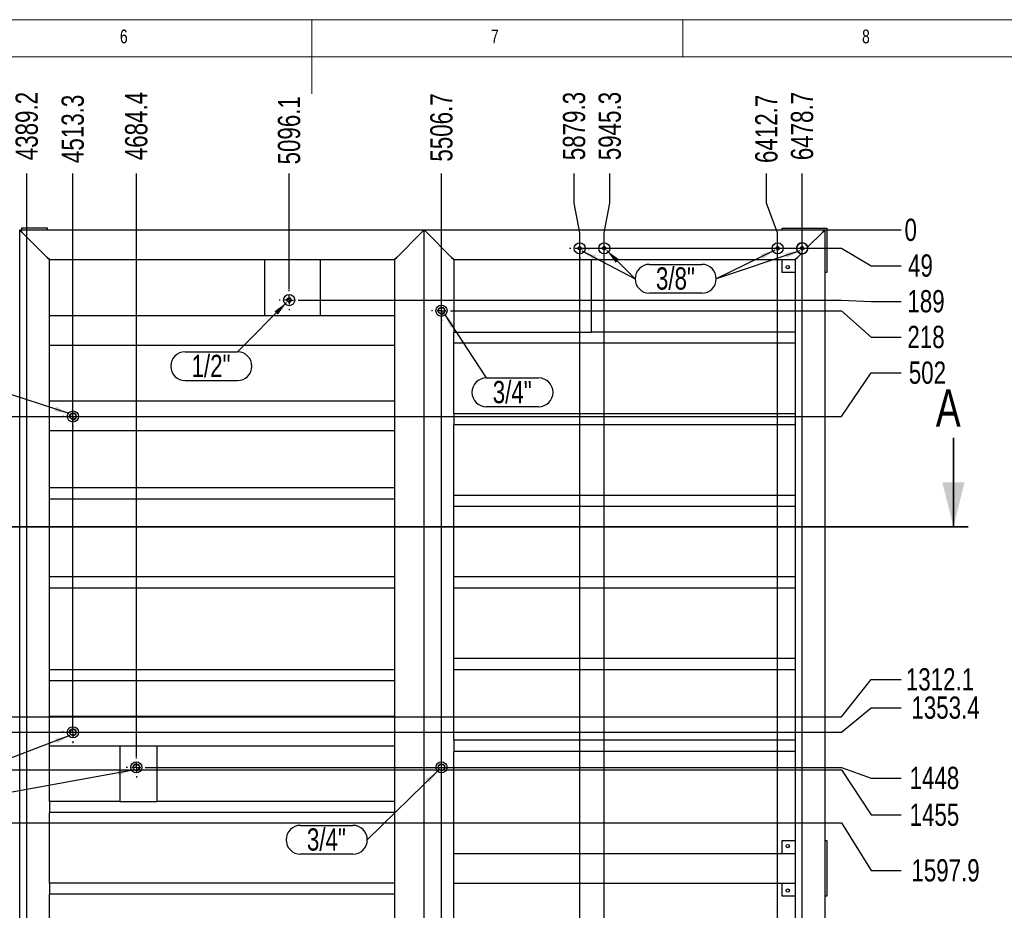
# Model space of a CAD drawing. Header units: millimetres. Extents: x 5 to 1226, y 5 to 415.
# Tile 17 of 61: x 258 to 390, y 295 to 415. Entities that reach past the tile are written whole.
import ezdxf

# ---------------------------------------------------------------- set-up
doc = ezdxf.new("R2010")
doc.units = ezdxf.units.MM
doc.header["$PDSIZE"] = -1
doc.linetypes.add('CENTERX2', pattern=[20.32, 12.7, -2.54, 2.54, -2.54])
for name, color, linetype in [('COTES', 1, 'Continuous'), ('NOTES', 6, 'Continuous'), ('TRAIT-FINS', 9, 'Continuous'), ('TRAIT-MIXTES', 3, 'CENTERX2')]:
    doc.layers.add(name, color=color, linetype=linetype)
doc.layers.add('TRAIT-FORT', color=4, linetype='Continuous', lineweight=25)
doc.styles.add('SLDTEXTSTYLE0', font='TXT', dxfattribs={"width": 0.75})
doc.dimstyles.new('SLDDIMSTYLE0', dxfattribs={"dimtxt": 3, "dimasz": 0.333333, "dimexe": 0, "dimexo": 0.0625, "dimgap": 0.75, "dimtad": 0, "dimtih": 1, "dimtoh": 1, "dimdec": 1, "dimlfac": 20, "dimrnd": 1e-09, "dimdsep": 46, "dimtxsty": 'SLDTEXTSTYLE0', "dimblk1": 'ORIGIN', "dimblk2": 'ORIGIN', "dimsah": 1, "dimcen": 0.09, "dimadec": 0, "dimazin": 2, "dimtfac": 1, "dimtdec": 1, "dimtofl": 0, "dimtmove": 0, "dimatfit": 3, "dimldrblk": 'ORIGIN', "dimfxl": 1, "dimfrac": 2, "dimtolj": 1, "dimtzin": 12, "dimarcsym": 0})
doc.dimstyles.new('SLDDIMSTYLE1', dxfattribs={"dimtxt": 3, "dimasz": 2, "dimexe": 0, "dimexo": 0.0625, "dimgap": 0.75, "dimtad": 0, "dimtih": 1, "dimtoh": 1, "dimdec": 1, "dimlfac": 20, "dimrnd": 1e-09, "dimzin": 12, "dimdsep": 46, "dimtxsty": 'SLDTEXTSTYLE0', "dimsah": 1, "dimcen": 0.09, "dimadec": 0, "dimazin": 3, "dimtfac": 1, "dimtdec": 1, "dimtofl": 0, "dimtmove": 0, "dimatfit": 3, "dimfxl": 1, "dimfrac": 2, "dimtolj": 1, "dimtzin": 12, "dimarcsym": 0})
doc.dimstyles.new('SLDDIMSTYLE2', dxfattribs={"dimtxt": 3, "dimasz": 2, "dimexe": 0, "dimexo": 0.0625, "dimgap": 0.75, "dimtad": 0, "dimtih": 1, "dimtoh": 1, "dimdec": 0, "dimlfac": 20, "dimrnd": 1e-09, "dimzin": 12, "dimdsep": 46, "dimtxsty": 'SLDTEXTSTYLE0', "dimsah": 1, "dimcen": 0.09, "dimadec": 0, "dimazin": 3, "dimtfac": 1, "dimtdec": 0, "dimtofl": 0, "dimtmove": 0, "dimatfit": 3, "dimfxl": 1, "dimfrac": 2, "dimtolj": 1, "dimtzin": 12, "dimarcsym": 0})
doc.dimstyles.new('SLDDIMSTYLE3', dxfattribs={"dimtxt": 0.18, "dimasz": 2, "dimexe": 0, "dimexo": 0.0625, "dimgap": 0, "dimtad": 0, "dimtih": 1, "dimtoh": 1, "dimdec": 0, "dimrnd": 1e-09, "dimzin": 0, "dimdsep": 46, "dimtxsty": 'Standard', "dimsah": 1, "dimcen": 0.09, "dimadec": 0, "dimazin": 0, "dimtfac": 2, "dimtdec": 0, "dimtofl": 0, "dimtmove": 0, "dimatfit": 3, "dimfxl": 1, "dimfrac": 2, "dimtolj": 1, "dimtzin": 0, "dimarcsym": 0})

# ---------------------------------------------------------------- blocks, each defined once
blk = doc.blocks.new('_D_21')
at = {"layer": 'COTES', "color": 0, "lineweight": -2, "transparency": 16777216}
blk.add_line((258.62, 280.25), (258.62, 394.29), dxfattribs=at)
at = {"layer": 'Defpoints', "color": 0, "transparency": 16777216}
for p in [(258.62, 394.29), (39.16, 386.67), (258.62, 280.19)]:
    blk.add_point(p, dxfattribs=at)
at = {"layer": 'COTES', "color": 0, "transparency": 16777216, "insert": (258.62, 400.67), "char_height": 3, "attachment_point": 5, "rotation": 90, "style": 'SLDTEXTSTYLE0'}
blk.add_mtext('\\A1;4389.2', dxfattribs=at)
blk = doc.blocks.new('_D_22')
at = {"layer": 'COTES', "color": 0, "lineweight": -2, "transparency": 16777216}
blk.add_line((264.82, 319.06), (264.82, 394.29), dxfattribs=at)
at = {"layer": 'Defpoints', "color": 0, "transparency": 16777216}
for p in [(264.82, 394.29), (39.16, 386.67), (264.82, 319)]:
    blk.add_point(p, dxfattribs=at)
at = {"layer": 'COTES', "color": 0, "transparency": 16777216, "insert": (264.82, 400.29), "char_height": 3, "attachment_point": 5, "rotation": 90, "style": 'SLDTEXTSTYLE0'}
blk.add_mtext('\\A1;4513.3', dxfattribs=at)
blk = doc.blocks.new('_D_23')
at = {"layer": 'COTES', "color": 0, "lineweight": -2, "transparency": 16777216}
blk.add_line((273.38, 315.68), (273.38, 394.29), dxfattribs=at)
at = {"layer": 'Defpoints', "color": 0, "transparency": 16777216}
for p in [(273.38, 394.29), (39.16, 386.67), (273.38, 315.62)]:
    blk.add_point(p, dxfattribs=at)
at = {"layer": 'COTES', "color": 0, "transparency": 16777216, "insert": (273.38, 400.67), "char_height": 3, "attachment_point": 5, "rotation": 90, "style": 'SLDTEXTSTYLE0'}
blk.add_mtext('\\A1;4684.4', dxfattribs=at)
blk = doc.blocks.new('_D_24')
at = {"layer": 'COTES', "color": 0, "lineweight": -2, "transparency": 16777216}
blk.add_line((293.97, 378.63), (293.97, 394.29), dxfattribs=at)
at = {"layer": 'Defpoints', "color": 0, "transparency": 16777216}
for p in [(293.97, 394.29), (39.16, 386.67), (293.97, 378.57)]:
    blk.add_point(p, dxfattribs=at)
at = {"layer": 'COTES', "color": 0, "transparency": 16777216, "insert": (293.97, 400.1), "char_height": 3, "attachment_point": 5, "rotation": 90, "style": 'SLDTEXTSTYLE0'}
blk.add_mtext('\\A1;5096.1', dxfattribs=at)
blk = doc.blocks.new('_D_25')
at = {"layer": 'COTES', "color": 0, "lineweight": -2, "transparency": 16777216}
blk.add_line((314.49, 259.17), (314.49, 394.29), dxfattribs=at)
at = {"layer": 'Defpoints', "color": 0, "transparency": 16777216}
for p in [(314.49, 394.29), (39.16, 386.67), (314.49, 259.11)]:
    blk.add_point(p, dxfattribs=at)
at = {"layer": 'COTES', "color": 0, "transparency": 16777216, "insert": (314.49, 400.48), "char_height": 3, "attachment_point": 5, "rotation": 90, "style": 'SLDTEXTSTYLE0'}
blk.add_mtext('\\A1;5506.7', dxfattribs=at)
blk = doc.blocks.new('_D_26')
at = {"layer": 'COTES', "color": 0, "lineweight": -2, "transparency": 16777216}
for p, q in [((332.37, 390.29), (332.37, 394.29)), ((333.12, 386.29), (332.37, 390.29)), ((333.12, 246.99), (333.12, 386.29))]:
    blk.add_line(p, q, dxfattribs=at)
at = {"layer": 'Defpoints', "color": 0, "transparency": 16777216}
for p in [(332.37, 394.29), (39.16, 386.67), (333.12, 246.92)]:
    blk.add_point(p, dxfattribs=at)
at = {"layer": 'COTES', "color": 0, "transparency": 16777216, "insert": (332.37, 400.67), "char_height": 3, "attachment_point": 5, "rotation": 90, "style": 'SLDTEXTSTYLE0'}
blk.add_mtext('\\A1;5879.3', dxfattribs=at)
blk = doc.blocks.new('_D_27')
at = {"layer": 'COTES', "color": 0, "lineweight": -2, "transparency": 16777216}
for p, q in [((337.18, 390.29), (337.18, 394.29)), ((336.42, 386.29), (337.18, 390.29)), ((336.42, 245.51), (336.42, 386.29))]:
    blk.add_line(p, q, dxfattribs=at)
at = {"layer": 'Defpoints', "color": 0, "transparency": 16777216}
for p in [(337.18, 394.29), (39.16, 386.67), (336.42, 245.45)]:
    blk.add_point(p, dxfattribs=at)
at = {"layer": 'COTES', "color": 0, "transparency": 16777216, "insert": (337.18, 400.67), "char_height": 3, "attachment_point": 5, "rotation": 90, "style": 'SLDTEXTSTYLE0'}
blk.add_mtext('\\A1;5945.3', dxfattribs=at)
blk = doc.blocks.new('_D_28')
at = {"layer": 'COTES', "color": 0, "lineweight": -2, "transparency": 16777216}
for p, q in [((358.28, 390.29), (358.28, 394.29)), ((359.79, 386.29), (358.28, 390.29)), ((359.79, 245.51), (359.79, 386.29))]:
    blk.add_line(p, q, dxfattribs=at)
at = {"layer": 'Defpoints', "color": 0, "transparency": 16777216}
for p in [(358.28, 394.29), (39.16, 386.67), (359.79, 245.45)]:
    blk.add_point(p, dxfattribs=at)
at = {"layer": 'COTES', "color": 0, "transparency": 16777216, "insert": (358.28, 400.29), "char_height": 3, "attachment_point": 5, "rotation": 90, "style": 'SLDTEXTSTYLE0'}
blk.add_mtext('\\A1;6412.7', dxfattribs=at)
blk = doc.blocks.new('_D_29')
at = {"layer": 'COTES', "color": 0, "lineweight": -2, "transparency": 16777216}
blk.add_line((363.09, 245.51), (363.09, 394.29), dxfattribs=at)
at = {"layer": 'Defpoints', "color": 0, "transparency": 16777216}
for p in [(363.09, 394.29), (39.16, 386.67), (363.09, 245.45)]:
    blk.add_point(p, dxfattribs=at)
at = {"layer": 'COTES', "color": 0, "transparency": 16777216, "insert": (363.09, 400.67), "char_height": 3, "attachment_point": 5, "rotation": 90, "style": 'SLDTEXTSTYLE0'}
blk.add_mtext('\\A1;6478.7', dxfattribs=at)
blk = doc.blocks.new('_D_30')
at = {"layer": 'COTES', "color": 0, "lineweight": -2, "transparency": 16777216}
blk.add_line((366.22, 386.67), (376.41, 386.67), dxfattribs=at)
at = {"layer": 'Defpoints', "color": 0, "transparency": 16777216}
for p in [(366.16, 386.67), (366.16, 386.67), (376.41, 386.67)]:
    blk.add_point(p, dxfattribs=at)
at = {"layer": 'COTES', "color": 0, "transparency": 16777216, "insert": (377.72, 386.67), "char_height": 3, "attachment_point": 5, "style": 'SLDTEXTSTYLE0'}
blk.add_mtext('\\A1;0', dxfattribs=at)
blk = doc.blocks.new('_ORIGIN')
at = {"color": 0, "linetype": 'ByBlock', "lineweight": -2}
blk.add_line((0, 0), (-1, 0), dxfattribs=at)
blk.add_circle((0, 0), 0.5, dxfattribs=at)
blk = doc.blocks.new('_D_31')
at = {"layer": 'COTES', "color": 0, "lineweight": -2, "transparency": 16777216}
for p, q in [((333.18, 384.2), (368.41, 384.2)), ((368.41, 384.2), (372.41, 381.86)), ((372.41, 381.86), (376.41, 381.86))]:
    blk.add_line(p, q, dxfattribs=at)
at = {"layer": 'Defpoints', "color": 0, "transparency": 16777216}
for p in [(366.16, 386.67), (333.12, 384.2), (376.41, 381.86)]:
    blk.add_point(p, dxfattribs=at)
at = {"layer": 'COTES', "color": 0, "transparency": 16777216, "insert": (379.03, 381.86), "char_height": 3, "attachment_point": 5, "style": 'SLDTEXTSTYLE0'}
blk.add_mtext('\\A1;49', dxfattribs=at)
blk = doc.blocks.new('_D_32')
at = {"layer": 'COTES', "color": 0, "lineweight": -2, "transparency": 16777216}
for p, q in [((295.38, 377.22), (368.41, 377.22)), ((368.41, 377.22), (372.41, 377.05)), ((372.41, 377.05), (376.41, 377.05))]:
    blk.add_line(p, q, dxfattribs=at)
at = {"layer": 'Defpoints', "color": 0, "transparency": 16777216}
for p in [(366.16, 386.67), (295.32, 377.22), (376.41, 377.05)]:
    blk.add_point(p, dxfattribs=at)
at = {"layer": 'COTES', "color": 0, "transparency": 16777216, "insert": (379.78, 377.05), "char_height": 3, "attachment_point": 5, "style": 'SLDTEXTSTYLE0'}
blk.add_mtext('\\A1;189', dxfattribs=at)
blk = doc.blocks.new('_D_33')
at = {"layer": 'COTES', "color": 0, "lineweight": -2, "transparency": 16777216}
for p, q in [((315.9, 375.78), (368.41, 375.78)), ((368.41, 375.78), (372.41, 372.24)), ((372.41, 372.24), (376.41, 372.24))]:
    blk.add_line(p, q, dxfattribs=at)
at = {"layer": 'Defpoints', "color": 0, "transparency": 16777216}
for p in [(366.16, 386.67), (315.84, 375.78), (376.41, 372.24)]:
    blk.add_point(p, dxfattribs=at)
at = {"layer": 'COTES', "color": 0, "transparency": 16777216, "insert": (379.78, 372.24), "char_height": 3, "attachment_point": 5, "style": 'SLDTEXTSTYLE0'}
blk.add_mtext('\\A1;218', dxfattribs=at)
blk = doc.blocks.new('_D_34')
at = {"layer": 'COTES', "color": 0, "lineweight": -2, "transparency": 16777216}
for p, q in [((368.41, 361.55), (372.41, 367.43)), ((372.41, 367.43), (376.41, 367.43)), ((222.4, 361.55), (368.41, 361.55))]:
    blk.add_line(p, q, dxfattribs=at)
at = {"layer": 'Defpoints', "color": 0, "transparency": 16777216}
for p in [(366.16, 386.67), (376.41, 367.43), (222.34, 361.55)]:
    blk.add_point(p, dxfattribs=at)
at = {"layer": 'COTES', "color": 0, "transparency": 16777216, "insert": (379.97, 367.43), "char_height": 3, "attachment_point": 5, "style": 'SLDTEXTSTYLE0'}
blk.add_mtext('\\A1;502', dxfattribs=at)
blk = doc.blocks.new('_D_35')
at = {"layer": 'COTES', "color": 0, "lineweight": -2, "transparency": 16777216}
for p, q in [((368.41, 321.06), (372.41, 326.11)), ((372.41, 326.11), (376.41, 326.11)), ((178.77, 321.06), (368.41, 321.06))]:
    blk.add_line(p, q, dxfattribs=at)
at = {"layer": 'Defpoints', "color": 0, "transparency": 16777216}
for p in [(366.16, 386.67), (376.41, 326.11), (178.71, 321.06)]:
    blk.add_point(p, dxfattribs=at)
at = {"layer": 'COTES', "color": 0, "transparency": 16777216, "insert": (381.66, 326.11), "char_height": 3, "attachment_point": 5, "style": 'SLDTEXTSTYLE0'}
blk.add_mtext('\\A1;1312.1', dxfattribs=at)
blk = doc.blocks.new('_D_36')
at = {"layer": 'COTES', "color": 0, "lineweight": -2, "transparency": 16777216}
for p, q in [((368.41, 319), (372.41, 322.3)), ((372.41, 322.3), (376.41, 322.3)), ((251.95, 319), (368.41, 319))]:
    blk.add_line(p, q, dxfattribs=at)
at = {"layer": 'Defpoints', "color": 0, "transparency": 16777216}
for p in [(366.16, 386.67), (376.41, 322.3), (251.89, 319)]:
    blk.add_point(p, dxfattribs=at)
at = {"layer": 'COTES', "color": 0, "transparency": 16777216, "insert": (382.41, 322.3), "char_height": 3, "attachment_point": 5, "style": 'SLDTEXTSTYLE0'}
blk.add_mtext('\\A1;1353.4', dxfattribs=at)
blk = doc.blocks.new('_D_37')
at = {"layer": 'COTES', "color": 0, "lineweight": -2, "transparency": 16777216}
for p, q in [((274.79, 314.27), (368.41, 314.27)), ((368.41, 314.27), (372.41, 312.83)), ((372.41, 312.83), (376.41, 312.83))]:
    blk.add_line(p, q, dxfattribs=at)
at = {"layer": 'Defpoints', "color": 0, "transparency": 16777216}
for p in [(366.16, 386.67), (274.73, 314.27), (376.41, 312.83)]:
    blk.add_point(p, dxfattribs=at)
at = {"layer": 'COTES', "color": 0, "transparency": 16777216, "insert": (380.91, 312.83), "char_height": 3, "attachment_point": 5, "style": 'SLDTEXTSTYLE0'}
blk.add_mtext('\\A1;1448', dxfattribs=at)
blk = doc.blocks.new('_D_38')
at = {"layer": 'COTES', "color": 0, "lineweight": -2, "transparency": 16777216}
for p, q in [((221.03, 313.92), (368.41, 313.92)), ((368.41, 313.92), (372.41, 307.87)), ((372.41, 307.87), (376.41, 307.87))]:
    blk.add_line(p, q, dxfattribs=at)
at = {"layer": 'Defpoints', "color": 0, "transparency": 16777216}
for p in [(366.16, 386.67), (220.97, 313.92), (376.41, 307.87)]:
    blk.add_point(p, dxfattribs=at)
at = {"layer": 'COTES', "color": 0, "transparency": 16777216, "insert": (380.91, 307.87), "char_height": 3, "attachment_point": 5, "style": 'SLDTEXTSTYLE0'}
blk.add_mtext('\\A1;1455', dxfattribs=at)
blk = doc.blocks.new('_D_39')
at = {"layer": 'COTES', "color": 0, "lineweight": -2, "transparency": 16777216}
for p, q in [((178.77, 306.78), (368.41, 306.78)), ((368.41, 306.78), (372.41, 300.38)), ((372.41, 300.38), (376.41, 300.38))]:
    blk.add_line(p, q, dxfattribs=at)
at = {"layer": 'Defpoints', "color": 0, "transparency": 16777216}
for p in [(366.16, 386.67), (178.71, 306.78), (376.41, 300.38)]:
    blk.add_point(p, dxfattribs=at)
at = {"layer": 'COTES', "color": 0, "transparency": 16777216, "insert": (382.41, 300.38), "char_height": 3, "attachment_point": 5, "style": 'SLDTEXTSTYLE0'}
blk.add_mtext('\\A1;1597.9', dxfattribs=at)
blk = doc.blocks.new('_D_40')
at = {"layer": 'COTES', "color": 0, "lineweight": -2, "transparency": 16777216}
blk.add_line((258.68, 278.71), (376.41, 278.71), dxfattribs=at)
at = {"layer": 'Defpoints', "color": 0, "transparency": 16777216}
for p in [(366.16, 386.67), (258.62, 278.71), (376.41, 278.71)]:
    blk.add_point(p, dxfattribs=at)
at = {"layer": 'COTES', "color": 0, "transparency": 16777216, "insert": (382.03, 278.71), "char_height": 3, "attachment_point": 5, "style": 'SLDTEXTSTYLE0'}
blk.add_mtext('\\A1;2159.1', dxfattribs=at)
blk = doc.blocks.new('_D_41')
at = {"layer": 'COTES', "color": 0, "lineweight": -2, "transparency": 16777216}
blk.add_line((315.9, 257.76), (376.41, 257.76), dxfattribs=at)
at = {"layer": 'Defpoints', "color": 0, "transparency": 16777216}
for p in [(366.16, 386.67), (315.84, 257.76), (376.41, 257.76)]:
    blk.add_point(p, dxfattribs=at)
at = {"layer": 'COTES', "color": 0, "transparency": 16777216, "insert": (382.78, 257.76), "char_height": 3, "attachment_point": 5, "style": 'SLDTEXTSTYLE0'}
blk.add_mtext('\\A1;2578.2', dxfattribs=at)
blk = doc.blocks.new('_D_42')
at = {"layer": 'COTES', "color": 0, "lineweight": -2, "transparency": 16777216}
for p, q in [((368.41, 245.45), (372.41, 247.98)), ((372.41, 247.98), (376.41, 247.98)), ((334.66, 245.45), (368.41, 245.45))]:
    blk.add_line(p, q, dxfattribs=at)
at = {"layer": 'Defpoints', "color": 0, "transparency": 16777216}
for p in [(366.16, 386.67), (376.41, 247.98), (334.6, 245.45)]:
    blk.add_point(p, dxfattribs=at)
at = {"layer": 'COTES', "color": 0, "transparency": 16777216, "insert": (382.78, 247.98), "char_height": 3, "attachment_point": 5, "style": 'SLDTEXTSTYLE0'}
blk.add_mtext('\\A1;2824.4', dxfattribs=at)
blk = doc.blocks.new('_D_43')
at = {"layer": 'COTES', "color": 0, "lineweight": -2, "transparency": 16777216}
blk.add_line((366.22, 243.17), (376.41, 243.17), dxfattribs=at)
at = {"layer": 'Defpoints', "color": 0, "transparency": 16777216}
for p in [(366.16, 386.67), (366.16, 243.17), (376.41, 243.17)]:
    blk.add_point(p, dxfattribs=at)
at = {"layer": 'COTES', "color": 0, "transparency": 16777216, "insert": (381.1, 243.17), "char_height": 3, "attachment_point": 5, "style": 'SLDTEXTSTYLE0'}
blk.add_mtext('\\A1;2870', dxfattribs=at)
blk = doc.blocks.new('SW_NOTE_6')
at = {"layer": 'NOTES', "color": 0}
for p, q in [((1.94, 1.94), (8.99, 1.94)), ((8.99, -1.94), (1.94, -1.94))]:
    blk.add_line(p, q, dxfattribs=at)
for centre, start, end in [((1.94, 0), 90, 270), ((8.99, 0), 270, 90)]:
    blk.add_arc(centre, 1.94, start, end, dxfattribs=at)
at = {"layer": 'NOTES', "color": 0, "insert": (5.43, 1.54), "char_height": 3, "attachment_point": 2, "style": 'SLDTEXTSTYLE0'}
blk.add_mtext('3/8"', dxfattribs=at)
blk = doc.blocks.new('SW_NOTE_7')
at = {"layer": 'NOTES', "color": 0}
for p, q in [((-7.05, 0), (0, 0)), ((0, -3.89), (-7.05, -3.89))]:
    blk.add_line(p, q, dxfattribs=at)
for centre, start, end in [((-7.05, -1.94), 90, 270), ((0, -1.94), 270, 90)]:
    blk.add_arc(centre, 1.94, start, end, dxfattribs=at)
at = {"layer": 'NOTES', "color": 0, "insert": (-3.56, -0.4), "char_height": 3, "attachment_point": 2, "style": 'SLDTEXTSTYLE0'}
blk.add_mtext('1/2"', dxfattribs=at)
blk = doc.blocks.new('SW_NOTE_8')
at = {"layer": 'NOTES', "color": 0}
for p, q in [((0, 0), (7.05, 0)), ((7.05, -3.89), (0, -3.89))]:
    blk.add_line(p, q, dxfattribs=at)
for centre, start, end in [((0, -1.94), 90, 270), ((7.05, -1.94), 270, 90)]:
    blk.add_arc(centre, 1.94, start, end, dxfattribs=at)
at = {"layer": 'NOTES', "color": 0, "insert": (3.49, -0.4), "char_height": 3, "attachment_point": 2, "style": 'SLDTEXTSTYLE0'}
blk.add_mtext('3/4"', dxfattribs=at)
blk = doc.blocks.new('SW_NOTE_11')
at = {"layer": 'NOTES', "color": 0}
for p, q in [((-8.99, 1.94), (-1.94, 1.94)), ((-1.94, -1.94), (-8.99, -1.94))]:
    blk.add_line(p, q, dxfattribs=at)
for centre, start, end in [((-8.99, 0), 90, 270), ((-1.94, 0), 270, 90)]:
    blk.add_arc(centre, 1.94, start, end, dxfattribs=at)
at = {"layer": 'NOTES', "color": 0, "insert": (-5.51, 1.54), "char_height": 3, "attachment_point": 2, "style": 'SLDTEXTSTYLE0'}
blk.add_mtext('3/4"', dxfattribs=at)
blk = doc.blocks.new('SW_CENTERMARKSYMBOL_27')
at = {"layer": 'TRAIT-MIXTES', "color": 0}
for p, q in [((0, 1.2), (0, 1.375)), ((-1.2, 0), (-1.375, 0)), ((0, 0), (-0.6, 0)), ((0, 0), (0, 0.6)), ((0, 0), (0, -0.6)), ((0, 0), (0.6, 0)), ((1.2, 0), (1.375, 0)), ((0, -1.2), (0, -1.375))]:
    blk.add_line(p, q, dxfattribs=at)
blk = doc.blocks.new('SW_CENTERMARKSYMBOL_28')
at = {"layer": 'TRAIT-MIXTES', "color": 0}
for p, q in [((0, 1.2), (0, 1.475)), ((-1.2, 0), (-1.475, 0)), ((0, 0), (-0.6, 0)), ((0, 0), (0, 0.6)), ((0, 0), (0, -0.6)), ((0, 0), (0.6, 0)), ((1.2, 0), (1.475, 0)), ((0, -1.2), (0, -1.475))]:
    blk.add_line(p, q, dxfattribs=at)
blk = doc.blocks.new('SW_CENTERMARKSYMBOL_29')
at = {"layer": 'TRAIT-MIXTES', "color": 0}
for p, q in [((0, 1.2), (0, 1.35)), ((-1.2, 0), (-1.35, 0)), ((0, 0), (-0.6, 0)), ((0, 0), (0, 0.6)), ((0, 0), (0, -0.6)), ((0, 0), (0.6, 0)), ((1.2, 0), (1.35, 0)), ((0, -1.2), (0, -1.35))]:
    blk.add_line(p, q, dxfattribs=at)
blk = doc.blocks.new('SW_CENTERMARKSYMBOL_39')
at = {"layer": 'TRAIT-MIXTES', "color": 0}
for p, q in [((0, 1.2), (0, 1.35)), ((-1.2, 0), (-1.35, 0)), ((0, 0), (-0.6, 0)), ((0, 0), (0, 0.6)), ((0, 0), (0, -0.6)), ((0, 0), (0.6, 0)), ((1.2, 0), (1.35, 0)), ((0, -1.2), (0, -1.35))]:
    blk.add_line(p, q, dxfattribs=at)
blk = doc.blocks.new('SW_CENTERMARKSYMBOL_40')
at = {"layer": 'TRAIT-MIXTES', "color": 0}
for p, q in [((0, 1.2), (0, 1.35)), ((-1.2, 0), (-1.35, 0)), ((0, 0), (-0.6, 0)), ((0, 0), (0, 0.6)), ((0, 0), (0, -0.6)), ((0, 0), (0.6, 0)), ((1.2, 0), (1.35, 0)), ((0, -1.2), (0, -1.35))]:
    blk.add_line(p, q, dxfattribs=at)
blk = doc.blocks.new('SW_CENTERMARKSYMBOL_41')
at = {"layer": 'TRAIT-MIXTES', "color": 0}
for p, q in [((0, 1.2), (0, 1.375)), ((-1.2, 0), (-1.375, 0)), ((0, 0), (-0.6, 0)), ((0, 0), (0, 0.6)), ((0, 0), (0, -0.6)), ((0, 0), (0.6, 0)), ((1.2, 0), (1.375, 0)), ((0, -1.2), (0, -1.375))]:
    blk.add_line(p, q, dxfattribs=at)

msp = doc.modelspace()

# ---------------------------------------------------------------- linework, layer by layer
at = {"lineweight": 18}
for p, q in [((589, 415), (5, 415)), ((297, 415), (297, 405)), ((347, 410), (347, 415)), ((584, 410), (10, 410))]:
    msp.add_line(p, q, dxfattribs=at)
at = {"lineweight": 35}
for p, q in [((383.4762, 358.6705), (383.4762, 346.6705)), ((385.4762, 346.6705), (29.7765, 346.6705))]:
    msp.add_line(p, q, dxfattribs=at)
msp.add_solid([(383.4762, 346.6705), (384.9762, 352.6705), (381.9762, 352.6705)], dxfattribs=at)
at = {"layer": 'TRAIT-FINS', "lineweight": 18}
for centre, radius in [((333.1217, 384.1968), 0.2381), ((336.4237, 384.1968), 0.2381), ((359.7917, 384.1968), 0.2381), ((363.0937, 384.1968), 0.2381), ((293.9655, 377.2223), 0.3175), ((314.492, 375.7824), 0.4762), ((264.8244, 361.546), 0.4762), ((264.8244, 319.0024), 0.4762), ((273.3758, 314.2719), 0.4762), ((314.492, 314.2719), 0.4762)]:
    msp.add_arc(centre, radius, 255, 195, dxfattribs=at)
at = {"layer": 'TRAIT-FORT', "lineweight": 25}
for p, q in [((257.6582, 386.6705), (312.1582, 386.6705)), ((257.9582, 386.3705), (257.6582, 386.6705)), ((257.6582, 243.1705), (257.6582, 386.6705)), ((257.6582, 386.6705), (257.9582, 386.3705)), ((257.9082, 386.9205), (257.9082, 386.6705)), ((261.4082, 386.9205), (257.9082, 386.9205)), ((261.3582, 382.9705), (257.9582, 386.3705)), ((261.4082, 386.6705), (261.4082, 386.9205)), ((308.4582, 382.9705), (311.8582, 386.3705)), ((311.8582, 386.3705), (312.1582, 386.6705)), ((312.1582, 386.6705), (311.8582, 386.3705)), ((312.1582, 386.6705), (366.1582, 386.6705)), ((312.4582, 386.3705), (312.1582, 386.6705)), ((312.1582, 243.1705), (312.1582, 386.6705)), ((312.1582, 386.6705), (312.4582, 386.3705)), ((315.8582, 382.9705), (312.4582, 386.3705)), ((360.4082, 386.6705), (360.4082, 386.9205)), ((360.4082, 386.9205), (366.4082, 386.9205)), ((363.8296, 384.3418), (365.8582, 386.3705)), ((365.8582, 386.3705), (366.1582, 386.6705)), ((366.1582, 386.6705), (365.8582, 386.3705)), ((366.1582, 386.6705), (366.1582, 243.1705)), ((366.4082, 386.9205), (366.4082, 380.9205)), ((362.4582, 382.9705), (362.9487, 383.4609)), ((261.6582, 382.6705), (261.3582, 382.9705)), ((261.3582, 382.9705), (261.6582, 382.6705)), ((261.6582, 382.6705), (290.6582, 382.6705)), ((261.6582, 375.1705), (261.6582, 382.6705)), ((290.6582, 382.6705), (290.6582, 375.1705)), ((290.6582, 382.6705), (298.1582, 382.6705)), ((298.1582, 382.6705), (308.1582, 382.6705)), ((298.1582, 382.6705), (298.1582, 375.1705)), ((308.1582, 382.6705), (308.4582, 382.9705)), ((308.4582, 382.9705), (308.1582, 382.6705)), ((308.1582, 382.6705), (308.1582, 375.1705)), ((316.1582, 382.6705), (315.8582, 382.9705)), ((315.8582, 382.9705), (316.1582, 382.6705)), ((316.1582, 382.6705), (316.1582, 372.9205)), ((316.1582, 382.6705), (334.6582, 382.6705)), ((334.6582, 382.6705), (362.1582, 382.6705)), ((334.6582, 382.6705), (334.6582, 372.9205)), ((360.4082, 380.9205), (360.4082, 382.6705)), ((362.1582, 382.6705), (362.4582, 382.9705)), ((362.4582, 382.9705), (362.1582, 382.6705)), ((362.1582, 382.6705), (362.1582, 372.9205)), ((362.1582, 380.9205), (360.4082, 380.9205)), ((366.4082, 380.9205), (366.1582, 380.9205)), ((261.6582, 374.8705), (261.6582, 375.1705)), ((261.6582, 375.1705), (290.6582, 375.1705)), ((261.6582, 371.4705), (261.6582, 374.8705)), ((290.6582, 375.1705), (298.1582, 375.1705)), ((298.1582, 375.1705), (308.1582, 375.1705)), ((308.1582, 375.1705), (308.1582, 374.8705)), ((308.1582, 374.8705), (308.1582, 371.4705)), ((316.1582, 372.6205), (316.1582, 372.9205)), ((316.1582, 372.9205), (334.6582, 372.9205)), ((362.1582, 372.9205), (334.6582, 372.9205)), ((362.1582, 372.9205), (362.1582, 372.6205)), ((316.1582, 371.7205), (316.1582, 372.6205)), ((316.1582, 371.4205), (316.1582, 371.7205)), ((362.1582, 372.6205), (362.1582, 371.7205)), ((362.1582, 371.7205), (362.1582, 371.4205)), ((261.6582, 371.1705), (261.6582, 371.4705)), ((261.6582, 371.1705), (308.1582, 371.1705)), ((261.6582, 363.6705), (261.6582, 371.1705)), ((308.1582, 371.4705), (308.1582, 371.1705)), ((308.1582, 371.1705), (308.1582, 363.6705)), ((316.1582, 361.9205), (316.1582, 371.4205)), ((362.1582, 371.4205), (316.1582, 371.4205)), ((362.1582, 371.4205), (362.1582, 361.9205)), ((261.6582, 363.6705), (308.1582, 363.6705)), ((261.6582, 363.3705), (261.6582, 363.6705)), ((308.1582, 363.6705), (308.1582, 363.3705)), ((261.6582, 359.9705), (261.6582, 363.3705)), ((308.1582, 363.3705), (308.1582, 359.9705)), ((316.1582, 361.9205), (316.1582, 361.6205)), ((362.1582, 361.9205), (316.1582, 361.9205)), ((316.1582, 361.6205), (316.1582, 360.7205)), ((362.1582, 361.9205), (362.1582, 361.6205)), ((362.1582, 361.6205), (362.1582, 360.7205)), ((261.6582, 359.6705), (261.6582, 359.9705)), ((261.6582, 359.6705), (308.1582, 359.6705)), ((261.6582, 351.9205), (261.6582, 359.6705)), ((308.1582, 359.9705), (308.1582, 359.6705)), ((308.1582, 359.6705), (308.1582, 351.9205)), ((316.1582, 360.7205), (316.1582, 360.4205)), ((316.1582, 350.9205), (316.1582, 360.4205)), ((362.1582, 360.4205), (316.1582, 360.4205)), ((362.1582, 360.7205), (362.1582, 360.4205)), ((362.1582, 360.4205), (362.1582, 350.9205)), ((261.6582, 351.6205), (261.6582, 351.9205)), ((308.1582, 351.9205), (261.6582, 351.9205)), ((261.6582, 350.7205), (261.6582, 351.6205)), ((308.1582, 351.9205), (308.1582, 351.6205)), ((308.1582, 351.6205), (308.1582, 350.7205)), ((261.6582, 350.4205), (261.6582, 350.7205)), ((261.6582, 339.9205), (261.6582, 350.4205)), ((308.1582, 350.4205), (261.6582, 350.4205)), ((308.1582, 350.7205), (308.1582, 350.4205)), ((308.1582, 350.4205), (308.1582, 339.9205)), ((362.1582, 350.9205), (316.1582, 350.9205)), ((316.1582, 350.6205), (316.1582, 350.9205)), ((316.1582, 349.7205), (316.1582, 350.6205)), ((362.1582, 350.9205), (362.1582, 350.6205)), ((362.1582, 350.6205), (362.1582, 349.7205)), ((316.1582, 349.4205), (316.1582, 349.7205)), ((316.1582, 339.9205), (316.1582, 349.4205)), ((362.1582, 349.4205), (316.1582, 349.4205)), ((362.1582, 349.7205), (362.1582, 349.4205)), ((362.1582, 349.4205), (362.1582, 339.9205)), ((308.1582, 339.9205), (261.6582, 339.9205)), ((261.6582, 339.6205), (261.6582, 339.9205)), ((308.1582, 339.9205), (308.1582, 339.6205)), ((362.1582, 339.9205), (316.1582, 339.9205)), ((316.1582, 339.6205), (316.1582, 339.9205)), ((362.1582, 339.9205), (362.1582, 339.6205)), ((261.6582, 338.7205), (261.6582, 339.6205)), ((261.6582, 338.4205), (261.6582, 338.7205)), ((261.6582, 327.4205), (261.6582, 338.4205)), ((308.1582, 338.4205), (261.6582, 338.4205)), ((308.1582, 339.6205), (308.1582, 338.7205)), ((308.1582, 338.7205), (308.1582, 338.4205)), ((308.1582, 338.4205), (308.1582, 327.4205)), ((316.1582, 338.7205), (316.1582, 339.6205)), ((316.1582, 338.4205), (316.1582, 338.7205)), ((316.1582, 328.9205), (316.1582, 338.4205)), ((362.1582, 338.4205), (316.1582, 338.4205)), ((362.1582, 339.6205), (362.1582, 338.7205)), ((362.1582, 338.7205), (362.1582, 338.4205)), ((362.1582, 338.4205), (362.1582, 328.9205)), ((316.1582, 328.6205), (316.1582, 328.9205)), ((362.1582, 328.9205), (316.1582, 328.9205)), ((316.1582, 327.7205), (316.1582, 328.6205)), ((316.1582, 327.4205), (316.1582, 327.7205)), ((362.1582, 328.9205), (362.1582, 328.6205)), ((362.1582, 328.6205), (362.1582, 327.7205)), ((362.1582, 327.7205), (362.1582, 327.4205)), ((308.1582, 327.4205), (261.6582, 327.4205)), ((261.6582, 327.1205), (261.6582, 327.4205)), ((261.6582, 326.2205), (261.6582, 327.1205)), ((308.1582, 327.4205), (308.1582, 327.1205)), ((308.1582, 327.1205), (308.1582, 326.2205)), ((316.1582, 317.9205), (316.1582, 327.4205)), ((362.1582, 327.4205), (316.1582, 327.4205)), ((362.1582, 327.4205), (362.1582, 317.9205)), ((261.6582, 325.9205), (261.6582, 326.2205)), ((261.6582, 321.1705), (261.6582, 325.9205)), ((308.1582, 325.9205), (261.6582, 325.9205)), ((308.1582, 326.2205), (308.1582, 325.9205)), ((308.1582, 325.9205), (308.1582, 321.1705)), ((261.6582, 320.8705), (261.6582, 321.1705)), ((261.6582, 321.1705), (308.1582, 321.1705)), ((308.1582, 321.1705), (308.1582, 320.8705)), ((261.6582, 317.4705), (261.6582, 320.8705)), ((308.1582, 320.8705), (308.1582, 317.4705)), ((261.6582, 317.1705), (261.6582, 317.4705)), ((261.6582, 317.1705), (271.1582, 317.1705)), ((261.6582, 309.6705), (261.6582, 317.1705)), ((271.1582, 317.1705), (271.1582, 309.6705)), ((271.1582, 317.1705), (276.1582, 317.1705)), ((276.1582, 317.1705), (308.1582, 317.1705)), ((276.1582, 317.1705), (276.1582, 309.6705)), ((308.1582, 317.4705), (308.1582, 317.1705)), ((308.1582, 317.1705), (308.1582, 309.6705)), ((316.1582, 317.9205), (316.1582, 317.6205)), ((362.1582, 317.9205), (316.1582, 317.9205)), ((316.1582, 317.6205), (316.1582, 316.7205)), ((362.1582, 317.9205), (362.1582, 317.6205)), ((362.1582, 317.6205), (362.1582, 316.7205)), ((316.1582, 316.7205), (316.1582, 316.4205)), ((316.1582, 302.6705), (316.1582, 316.4205)), ((362.1582, 316.4205), (316.1582, 316.4205)), ((362.1582, 316.7205), (362.1582, 316.4205)), ((362.1582, 316.4205), (362.1582, 302.6705)), ((271.1582, 309.6705), (261.6582, 309.6705)), ((261.6582, 309.6705), (261.6582, 309.3705)), ((261.6582, 309.3705), (261.6582, 308.4705)), ((271.1582, 309.6705), (276.1582, 309.6705)), ((308.1582, 309.6705), (276.1582, 309.6705)), ((308.1582, 309.6705), (308.1582, 309.3705)), ((308.1582, 309.3705), (308.1582, 308.4705)), ((261.6582, 308.4705), (261.6582, 308.1705)), ((261.6582, 298.6705), (261.6582, 308.1705)), ((308.1582, 308.1705), (261.6582, 308.1705)), ((308.1582, 308.4705), (308.1582, 308.1705)), ((308.1582, 308.1705), (308.1582, 298.6705)), ((360.4082, 302.6705), (360.4082, 304.4205)), ((360.4082, 304.4205), (362.1582, 304.4205)), ((366.1582, 304.4205), (366.4082, 304.4205)), ((366.4082, 304.4205), (366.4082, 296.9205)), ((316.1582, 302.6705), (362.1582, 302.6705)), ((316.1582, 302.3705), (316.1582, 302.6705)), ((362.1582, 302.6705), (362.1582, 302.3705)), ((316.1582, 298.9705), (316.1582, 302.3705)), ((362.1582, 302.3705), (362.1582, 298.9705)), ((308.1582, 298.6705), (261.6582, 298.6705)), ((261.6582, 298.6705), (261.6582, 298.3705)), ((308.1582, 298.6705), (308.1582, 298.3705)), ((316.1582, 298.6705), (316.1582, 298.9705)), ((316.1582, 298.6705), (362.1582, 298.6705)), ((316.1582, 287.9205), (316.1582, 298.6705)), ((360.4082, 296.9205), (360.4082, 298.6705)), ((362.1582, 298.9705), (362.1582, 298.6705)), ((362.1582, 298.6705), (362.1582, 287.9205)), ((261.6582, 298.3705), (261.6582, 297.4705)), ((261.6582, 297.4705), (261.6582, 297.1705)), ((308.1582, 298.3705), (308.1582, 297.4705)), ((308.1582, 297.4705), (308.1582, 297.1705)), ((261.6582, 288.1705), (261.6582, 297.1705)), ((308.1582, 297.1705), (261.6582, 297.1705)), ((308.1582, 297.1705), (308.1582, 288.1705)), ((362.1582, 296.9205), (360.4082, 296.9205)), ((366.4082, 296.9205), (366.1582, 296.9205))]:
    msp.add_line(p, q, dxfattribs=at)
for centre, radius in [((333.1217, 384.1968), 0.75), ((336.4237, 384.1968), 0.75), ((359.7917, 384.1968), 0.75), ((363.0937, 384.1968), 0.75), ((333.1217, 384.1968), 0.1984), ((336.4237, 384.1968), 0.1984), ((359.7917, 384.1968), 0.1984), ((363.0937, 384.1968), 0.1984), ((361.1582, 381.6705), 0.225), ((293.9655, 377.2223), 0.75), ((293.9655, 377.2223), 0.2679), ((314.492, 375.7824), 0.75), ((314.492, 375.7824), 0.4167), ((264.8244, 361.546), 0.75), ((264.8244, 361.546), 0.4167), ((264.8244, 319.0024), 0.75), ((264.8244, 319.0024), 0.4167), ((273.3758, 314.2719), 0.75), ((273.3758, 314.2719), 0.4167), ((314.492, 314.2719), 0.75), ((314.492, 314.2719), 0.4167), ((361.1582, 303.6705), 0.225), ((361.1582, 297.6705), 0.225)]:
    msp.add_circle(centre, radius, dxfattribs=at)
for start, end in [(11.147007, 258.852993), (258.852993, 11.147007)]:
    msp.add_arc((363.0937, 384.1968), 0.75, start, end, dxfattribs=at)

# ---------------------------------------------------------------- block references
at = {"layer": 'NOTES'}
for name, p in [('SW_NOTE_6', (340.5832, 380.0969)), ('SW_NOTE_7', (286.9988, 370.2549)), ('SW_NOTE_8', (320.5346, 366.7312)), ('SW_NOTE_11', (304.4957, 304.5198))]:
    msp.add_blockref(name, p, dxfattribs=at)
at = {"layer": 'TRAIT-MIXTES'}
for name, p in [('SW_CENTERMARKSYMBOL_41', (333.1217, 384.1968)), ('SW_CENTERMARKSYMBOL_39', (293.9655, 377.2223)), ('SW_CENTERMARKSYMBOL_40', (314.492, 375.7824)), ('SW_CENTERMARKSYMBOL_27', (264.8244, 361.546)), ('SW_CENTERMARKSYMBOL_28', (264.8244, 319.0024)), ('SW_CENTERMARKSYMBOL_29', (273.3758, 314.2719))]:
    msp.add_blockref(name, p, dxfattribs=at)

# ---------------------------------------------------------------- texts
at = {"insert": (381.1038, 365.1885), "char_height": 5, "attachment_point": 1, "style": 'SLDTEXTSTYLE0'}
msp.add_mtext('A', dxfattribs=at)
at = {"layer": 'NOTES', "char_height": 1.8521, "attachment_point": 1, "style": 'SLDTEXTSTYLE0'}
for s, insert in [('6', (271.1667, 413.668)), ('7', (321.1667, 413.668)), ('8', (371.1667, 413.668))]:
    msp.add_mtext(s, dxfattribs=dict(at, insert=insert))

# ---------------------------------------------------------------- dimensions: what is measured, and where the dimension line sits
at = {"layer": 'COTES'}
for feature_location, offset, dtype, origin, dimstyle, picture, middle in [((258.6189, 280.188), (0, 114.1041), 1, (39.1582, 386.6705), 'SLDDIMSTYLE1', '_D_21', (258.6189, 400.6671)), ((273.3758, 315.6219), (0, 78.6703), 1, (39.1582, 386.6705), 'SLDDIMSTYLE1', '_D_23', (273.3758, 400.6671)), ((333.1217, 246.9243), (-0.7541, 147.3678), 1, (39.1582, 386.6705), 'SLDDIMSTYLE1', '_D_26', (332.3677, 400.6671)), ((336.4237, 245.4493), (0.7541, 148.8428), 1, (39.1582, 386.6705), 'SLDDIMSTYLE1', '_D_27', (337.1778, 400.6671)), ((363.0937, 245.4493), (0, 148.8428), 1, (39.1582, 386.6705), 'SLDDIMSTYLE1', '_D_29', (363.0937, 400.6671)), ((314.492, 259.1087), (0, 135.1834), 1, (39.1582, 386.6705), 'SLDDIMSTYLE1', '_D_25', (314.492, 400.4796)), ((264.8244, 319.0024), (0, 75.2897), 1, (39.1582, 386.6705), 'SLDDIMSTYLE1', '_D_22', (264.8244, 400.2921)), ((359.7917, 245.4493), (-1.5081, 148.8428), 1, (39.1582, 386.6705), 'SLDDIMSTYLE1', '_D_28', (358.2836, 400.2921)), ((293.9655, 378.5723), (0, 15.7199), 1, (39.1582, 386.6705), 'SLDDIMSTYLE1', '_D_24', (293.9655, 400.1046)), ((366.1582441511, 386.6704537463), (10.25, 0), 0, (366.1582441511, 386.6704537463), 'SLDDIMSTYLE0', '_D_30', (377.7207441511, 386.6704537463)), ((178.7067, 321.0648), (197.7015, 5.049), 0, (366.1582, 386.6705), 'SLDDIMSTYLE1', '_D_35', (381.6582, 326.1139)), ((178.7067, 306.7778), (197.7015, -6.3947), 0, (366.1582, 386.6705), 'SLDDIMSTYLE1', '_D_39', (382.4082, 300.3831)), ((220.9664, 313.9213), (155.4418, -6.0485), 0, (366.1582, 386.6705), 'SLDDIMSTYLE1', '_D_38', (380.9082, 307.8728)), ((222.3414, 361.546), (154.0668, 5.8839), 0, (366.1582, 386.6705), 'SLDDIMSTYLE2', '_D_34', (379.9707, 367.43)), ((251.8874, 319.0024), (124.5209, 3.3008), 0, (366.1582, 386.6705), 'SLDDIMSTYLE1', '_D_36', (382.4082, 322.3032)), ((258.6189, 278.71302), (117.78934, 0), 0, (366.15824, 386.67045), 'SLDDIMSTYLE1', '_D_40', (382.03324, 278.71302)), ((274.7258, 314.2719), (101.6825, -1.443), 0, (366.1582, 386.6705), 'SLDDIMSTYLE1', '_D_37', (380.9082, 312.8288)), ((295.3155, 377.2223), (81.0927, -0.1721), 0, (366.1582, 386.6705), 'SLDDIMSTYLE2', '_D_32', (379.7832, 377.0502)), ((315.842, 375.7824), (60.5663, -3.5423), 0, (366.1582, 386.6705), 'SLDDIMSTYLE2', '_D_33', (379.7832, 372.2401)), ((315.842, 257.7587), (60.5663, 0), 0, (366.1582, 386.6705), 'SLDDIMSTYLE1', '_D_41', (382.7832, 257.7587)), ((333.1217, 384.1968), (43.2865, -2.3365), 0, (366.1582, 386.6705), 'SLDDIMSTYLE2', '_D_31', (379.0332, 381.8603)), ((334.5967, 245.4493), (41.8115, 2.5312), 0, (366.1582, 386.6705), 'SLDDIMSTYLE1', '_D_42', (382.7832, 247.9806)), ((366.1582, 243.1705), (10.25, 0), 0, (366.1582, 386.6705), 'SLDDIMSTYLE1', '_D_43', (381.0957, 243.1705))]:
    dim = msp.add_ordinate_dim(feature_location=feature_location, offset=offset, dtype=dtype, origin=origin, dimstyle=dimstyle, dxfattribs=at)
    dim.commit()
    dim.dimension.update_dxf_attribs({"geometry": picture, "text_midpoint": middle})

# ---------------------------------------------------------------- leaders
at = {"layer": 'NOTES'}
for points in [[(333.4123, 383.8713), (340.5832, 380.0969)], [(336.783, 383.8886), (340.5832, 380.0969)], [(359.4191, 383.9557), (351.5188, 380.0969)], [(362.797, 383.8777), (351.5188, 380.0969)], [(293.6196, 376.8957), (286.9988, 370.2549)], [(314.8969, 375.3456), (320.5346, 366.7312)], [(264.341, 361.9419), (249.5747, 366.7312)], [(264.4312, 318.5453), (232.6853, 306.5854)], [(272.8831, 313.9161), (232.6853, 306.5854)], [(314.037, 313.8288), (304.4957, 304.5198)]]:
    msp.add_leader(points, dimstyle='SLDDIMSTYLE3', dxfattribs=at)

doc.saveas('drawing.dxf')
